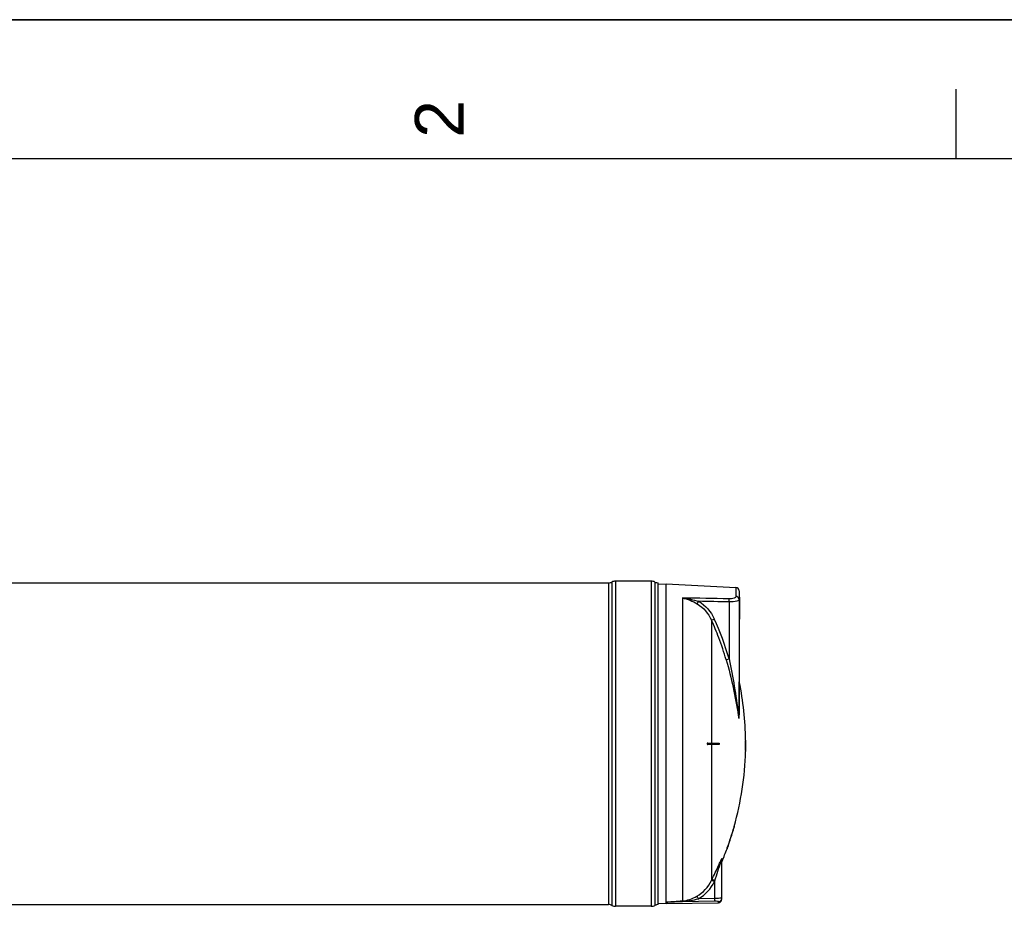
# Model space of a CAD drawing. Header units: millimetres. Extents: x 0 to 297, y 0 to 210.
# Tile 26 of 38: x 155 to 226, y 146 to 210. Entities that reach past the tile are written whole.
import ezdxf

# ---------------------------------------------------------------- set-up
doc = ezdxf.new("R2010")
doc.units = ezdxf.units.MM
doc.header["$LTSCALE"] = 16.335
doc.layers.get('0').update_dxf_attribs({"linetype": 'CONTINUOUS'})
doc.layers.add('08_SURFACES', color=7, linetype='CONTINUOUS')
doc.styles.add('TEXTSTYLE_2', font='arial.ttf')

# ---------------------------------------------------------------- blocks, each defined once
blk = doc.blocks.new('MARGEA4_BL0', base_point=(148.514, 105.014))
at = {"color": 7, "linetype": 'Continuous'}
for p, q in [((297.014, 210.014), (0.014, 210.014)), ((222.764, 205.014), (222.764, 200.014)), ((287.014, 200.014), (10.014, 200.014))]:
    blk.add_line(p, q, dxfattribs=at)
at = {"color": 2, "linetype": 'Continuous', "style": 'TEXTSTYLE_2', "oblique": 0.00002}
blk.add_text('2', height=3.5, rotation=90, dxfattribs=at).set_placement((187.389, 201.514))

msp = doc.modelspace()

# ---------------------------------------------------------------- linework, layer by layer
at = {"color": 7, "linetype": 'Continuous'}
for p, q in [((0, 210), (297, 210)), ((59.13, 169.512), (197.815, 169.512)), ((200.88, 169.637), (198.315, 169.637)), ((201.38, 146.372), (201.38, 169.512)), ((201.381, 169.412), (201.95, 169.442)), ((201.95, 169.442), (206.963, 169.179)), ((201.95, 146.551), (201.95, 169.442)), ((207.2, 168.929), (207.2, 160.007)), ((207.2, 168.492), (207.22, 168.492)), ((207.22, 168.492), (207.22, 166.892)), ((207.2, 166.892), (207.22, 166.892)), ((205.95, 146.757), (205.95, 149.584)), ((201.95, 146.551), (201.95, 146.549)), ((201.95, 146.549), (201.95, 146.442)), ((201.954, 146.442), (205.704, 146.507)), ((50.844, 146.372), (197.815, 146.372)), ((200.88, 146.247), (198.315, 146.247)), ((201.381, 146.472), (201.95, 146.442))]:
    msp.add_line(p, q, dxfattribs=at)
at = {"color": 9, "linetype": 'Continuous'}
for p, q in [((197.815, 169.512), (197.815, 146.372)), ((198.05, 169.571), (198.05, 146.313)), ((198.315, 169.637), (198.315, 146.247)), ((200.88, 169.637), (200.88, 146.247)), ((201.144, 169.571), (201.144, 146.313)), ((206.963, 169.179), (206.963, 168.548)), ((203.113, 168.425), (203.113, 146.639)), ((207.2, 168.442), (207.22, 168.442)), ((206.469, 168.14), (206.469, 164.039)), ((207.2, 166.942), (207.22, 166.942)), ((207.205, 159.984), (207.205, 162.387)), ((205.902, 149.583), (205.918, 149.614)), ((205.969, 149.678), (205.969, 149.494)), ((205.202, 148.099), (205.227, 148.151)), ((205.424, 148.03), (205.45, 148.083)), ((205.45, 146.817), (205.45, 148.083)), ((201.954, 146.549), (201.95, 146.549)), ((205.454, 146.613), (201.954, 146.549)), ((201.954, 146.442), (201.954, 146.549)), ((205.45, 146.817), (204.268, 146.795)), ((205.704, 146.507), (205.704, 146.583)), ((205.9, 146.826), (205.874, 146.825))]:
    msp.add_line(p, q, dxfattribs=at)
for points in [[(207.205, 159.984), (207.204, 159.986), (207.203, 159.989), (207.202, 159.992), (207.201, 159.994), (207.201, 159.997), (207.2, 159.999), (207.2, 160.002), (207.2, 160.005), (207.2, 160.007)], [(205.95, 149.584), (205.95, 149.594), (205.951, 149.605), (205.952, 149.616), (205.953, 149.626), (205.956, 149.637), (205.958, 149.647), (205.961, 149.658), (205.965, 149.668), (205.969, 149.678)], [(203.122, 146.605), (203.121, 146.611), (203.12, 146.616), (203.119, 146.621), (203.118, 146.625), (203.117, 146.629), (203.116, 146.632), (203.115, 146.635), (203.114, 146.637), (203.113, 146.639)]]:
    msp.add_lwpolyline(points, dxfattribs=at)
at = {"color": 7, "linetype": 'Continuous'}
for centre, radius, start, end in [((197.815, 170.012), 0.5, 270, 298.07249), ((198.315, 169.074), 0.562, 90, 118.07249), ((200.88, 169.074), 0.562, 61.92751, 90), ((201.38, 170.012), 0.5, 241.92751, 270), ((206.95, 168.929), 0.25, 0, 87), ((205.7, 146.757), 0.25, 271, 360), ((197.815, 145.872), 0.5, 61.92751, 90), ((198.315, 146.809), 0.562, 241.92751, 270), ((200.88, 146.809), 0.562, 270, 298.07249), ((201.38, 145.872), 0.5, 90, 118.07249)]:
    msp.add_arc(centre, radius, start, end, dxfattribs=at)
at = {"color": 9, "linetype": 'Continuous'}
for centre, radius, start, end in [((186.124, 158.149), 20.961, 20.70376, 24.471), ((186.088, 158.134), 21.219, 16.15947, 24.46631), ((186.126, 158.15), 20.959, 16.15468, 20.70241), ((205.693, 146.835), 0.257, 339.53387, 344.78185)]:
    msp.add_arc(centre, radius, start, end, dxfattribs=at)
for points in [[(206.461, 168.36), (205.345, 168.382), (204.229, 168.404), (203.113, 168.425)], [(203.113, 168.425), (203.49, 168.348), (203.853, 168.192), (204.185, 167.997)], [(203.113, 168.425), (203.509, 168.382), (203.902, 168.298), (204.284, 168.184)], [(207.191, 168.371), (207.165, 168.464), (207.059, 168.543), (206.963, 168.548)], [(204.185, 167.997), (204.63, 167.737), (204.992, 167.302), (205.202, 166.831)], [(204.284, 168.184), (204.77, 167.903), (205.169, 167.434), (205.402, 166.922)], [(206.469, 168.14), (205.741, 168.155), (205.012, 168.17), (204.284, 168.184)], [(206.469, 168.14), (206.47, 168.196), (206.48, 168.364), (206.461, 168.31)], [(206.469, 164.039), (206.757, 162.734), (206.962, 161.411), (207.131, 160.085)], [(205.45, 148.083), (205.597, 148.542), (205.73, 149.006), (205.889, 149.461)], [(204.151, 146.969), (204.6, 147.22), (204.979, 147.635), (205.202, 148.099)], [(204.268, 146.795), (204.761, 147.069), (205.178, 147.523), (205.424, 148.03)], [(203.113, 146.639), (203.475, 146.664), (203.834, 146.792), (204.151, 146.969)], [(203.122, 146.605), (203.509, 146.622), (203.896, 146.689), (204.268, 146.795)], [(205.704, 146.583), (205.798, 146.585), (205.901, 146.658), (205.934, 146.746)]]:
    msp.add_open_spline(points, degree=3, dxfattribs=at)
for points, knots in [([(206.963, 168.548), (206.963, 168.485), (206.756, 168.364), (206.584, 168.357), (206.461, 168.36)], [0, 0, 0, 0, 0.338359, 1, 1, 1, 1]), ([(204.185, 167.997), (204.189, 168.006), (204.214, 168.062), (204.245, 168.116), (204.273, 168.161)], [0, 0, 0, 0, 0.152964, 1, 1, 1, 1]), ([(207.143, 168.244), (207.11, 168.225), (206.893, 168.147), (206.659, 168.137), (206.469, 168.14)], [0, 0, 0, 0, 0.168164, 1, 1, 1, 1]), ([(207.2, 168.312), (207.2, 168.3), (207.185, 168.27), (207.159, 168.253), (207.143, 168.244)], [0, 0, 0, 0, 0.410293, 1, 1, 1, 1]), ([(207.2, 168.312), (207.2, 168.322), (207.198, 168.342), (207.194, 168.362), (207.191, 168.371)], [0, 0, 0, 0, 0.496673, 1, 1, 1, 1]), ([(205.202, 166.831), (205.211, 166.835), (205.278, 166.865), (205.344, 166.895), (205.402, 166.922)], [0, 0, 0, 0, 0.130533, 1, 1, 1, 1]), ([(206.257, 163.981), (206.267, 163.983), (206.338, 164.002), (206.408, 164.022), (206.469, 164.039)], [0, 0, 0, 0, 0.130961, 1, 1, 1, 1]), ([(206.257, 163.981), (206.449, 163.319), (206.795, 161.994), (207.013, 160.644), (207.131, 159.977)], [0, 0, 0, 0, 0.50429, 1, 1, 1, 1]), ([(207.131, 160.085), (207.143, 159.99), (207.173, 159.638), (207.2, 159.938), (207.2, 160.007)], [0, 0, 0, 0, 0.58146, 1, 1, 1, 1]), ([(207.131, 159.977), (207.144, 159.904), (207.201, 159.617), (207.205, 159.91), (207.205, 159.984)], [0, 0, 0, 0, 0.499503, 1, 1, 1, 1]), ([(205.227, 148.151), (205.393, 148.495), (205.604, 148.95), (205.815, 149.405), (205.867, 149.513)], [0, 0, 0, 0, 0.761171, 1, 1, 1, 1]), ([(205.867, 149.513), (205.873, 149.525), (205.885, 149.548), (205.896, 149.572), (205.902, 149.583)], [0, 0, 0, 0, 0.513403, 1, 1, 1, 1]), ([(205.889, 149.461), (205.892, 149.471), (205.899, 149.49), (205.906, 149.509), (205.909, 149.518)], [0, 0, 0, 0, 0.508616, 1, 1, 1, 1]), ([(205.909, 149.518), (205.918, 149.542), (205.904, 149.587), (205.95, 149.588), (205.95, 149.584)], [0, 0, 0, 0, 0.863071, 1, 1, 1, 1]), ([(205.918, 149.614), (205.929, 149.635), (205.923, 149.659), (205.969, 149.683), (205.969, 149.678)], [0, 0, 0, 0, 0.830693, 1, 1, 1, 1]), ([(205.424, 148.03), (205.377, 148.052), (205.31, 148.073), (205.224, 148.112), (205.202, 148.099)], [0, 0, 0, 0, 0.666101, 1, 1, 1, 1]), ([(205.45, 148.083), (205.403, 148.105), (205.335, 148.125), (205.25, 148.164), (205.227, 148.151)], [0, 0, 0, 0, 0.665943, 1, 1, 1, 1]), ([(201.95, 146.551), (202.041, 146.573), (202.235, 146.574), (202.621, 146.61), (202.916, 146.627), (203.113, 146.639)], [0, 0, 0, 0, 0.241509, 0.493636, 1, 1, 1, 1]), ([(201.954, 146.549), (201.956, 146.568), (202.034, 146.546), (202.111, 146.565), (202.246, 146.566), (202.388, 146.574), (202.585, 146.582), (202.829, 146.593), (203.025, 146.601), (203.122, 146.605)], [0, 0, 0, 0, 0.047769, 0.125643, 0.245738, 0.37256, 0.497689, 0.748801, 1, 1, 1, 1]), ([(204.268, 146.795), (204.256, 146.817), (204.218, 146.875), (204.189, 146.945), (204.151, 146.969)], [0, 0, 0, 0, 0.355532, 1, 1, 1, 1]), ([(205.874, 146.825), (205.848, 146.824), (205.706, 146.819), (205.565, 146.818), (205.45, 146.817)], [0, 0, 0, 0, 0.187344, 1, 1, 1, 1]), ([(205.454, 146.613), (205.454, 146.62), (205.452, 146.688), (205.451, 146.756), (205.45, 146.817)], [0, 0, 0, 0, 0.111817, 1, 1, 1, 1]), ([(205.704, 146.583), (205.704, 146.608), (205.572, 146.6), (205.514, 146.614), (205.454, 146.613)], [0, 0, 0, 0, 0.290237, 1, 1, 1, 1]), ([(205.95, 146.832), (205.95, 146.827), (205.923, 146.831), (205.913, 146.827), (205.9, 146.826)], [0, 0, 0, 0, 0.257506, 1, 1, 1, 1]), ([(205.941, 146.768), (205.942, 146.773), (205.945, 146.784), (205.947, 146.794), (205.947, 146.8)], [0, 0, 0, 0, 0.501317, 1, 1, 1, 1]), ([(205.947, 146.8), (205.948, 146.805), (205.949, 146.816), (205.95, 146.826), (205.95, 146.832)], [0, 0, 0, 0, 0.501666, 1, 1, 1, 1])]:
    msp.add_open_spline(points, degree=3, knots=knots, dxfattribs=at)
at = {"layer": '08_SURFACES', "color": 9, "linetype": 'Continuous'}
for p, q in [((205.202, 166.831), (205.202, 157.992)), ((205.202, 157.892), (205.202, 148.099)), ((205.211, 157.992), (205.211, 157.892)), ((207.659, 158.142), (207.669, 158.142)), ((207.654, 157.442), (207.664, 157.442)), ((206.834, 151.942), (206.824, 151.942)), ((206.349, 150.442), (206.338, 150.442))]:
    msp.add_line(p, q, dxfattribs=at)
at = {"layer": '08_SURFACES', "color": 7, "linetype": 'Continuous'}
for p, q in [((204.937, 157.992), (205.741, 157.992)), ((205.741, 157.892), (204.937, 157.892)), ((207.647, 157.992), (207.669, 157.992)), ((207.647, 157.892), (207.669, 157.892)), ((207.658, 158.192), (207.668, 158.192)), ((207.658, 158.192), (207.659, 158.142)), ((207.669, 158.142), (207.668, 158.192)), ((207.654, 157.442), (207.653, 157.392)), ((207.653, 157.392), (207.663, 157.392)), ((207.663, 157.392), (207.664, 157.442)), ((206.826, 151.948), (206.824, 151.942)), ((206.829, 151.961), (206.826, 151.948)), ((206.838, 151.992), (206.829, 151.961)), ((206.838, 151.992), (206.848, 151.992)), ((206.848, 151.991), (206.848, 151.992)), ((206.32, 150.392), (206.331, 150.392)), ((206.32, 150.392), (206.32, 150.392)), ((206.324, 150.402), (206.322, 150.395))]:
    msp.add_line(p, q, dxfattribs=at)
for points in [[(204.916, 157.984), (204.911, 157.98), (204.907, 157.975), (204.904, 157.97), (204.901, 157.964), (204.899, 157.958), (204.898, 157.952), (204.897, 157.946), (204.897, 157.939), (204.897, 157.933), (204.899, 157.927), (204.9, 157.921), (204.903, 157.915), (204.906, 157.91), (204.909, 157.906), (204.913, 157.902), (204.917, 157.898), (204.922, 157.896), (204.927, 157.893), (204.932, 157.892), (204.937, 157.892)], [(204.95, 157.892), (204.944, 157.892), (204.938, 157.894), (204.932, 157.897), (204.927, 157.901), (204.922, 157.906), (204.918, 157.911), (204.915, 157.917), (204.912, 157.924), (204.911, 157.931), (204.91, 157.939), (204.91, 157.946), (204.911, 157.953), (204.913, 157.96), (204.915, 157.967), (204.919, 157.973), (204.923, 157.978), (204.927, 157.983), (204.932, 157.987), (204.938, 157.989), (204.944, 157.991), (204.95, 157.992)], [(204.937, 157.992), (204.932, 157.991), (204.926, 157.99), (204.921, 157.987), (204.916, 157.984)], [(205.741, 157.992), (205.745, 157.991), (205.749, 157.989), (205.752, 157.985), (205.755, 157.98), (205.758, 157.973), (205.76, 157.966), (205.762, 157.958), (205.763, 157.95), (205.763, 157.942), (205.763, 157.933), (205.762, 157.925), (205.76, 157.917), (205.758, 157.91), (205.755, 157.904), (205.752, 157.899), (205.749, 157.895), (205.745, 157.893), (205.741, 157.892)], [(207.647, 157.992), (207.646, 157.991), (207.646, 157.99), (207.646, 157.987), (207.646, 157.983), (207.646, 157.979), (207.645, 157.973), (207.645, 157.967), (207.645, 157.96)], [(207.645, 157.96), (207.645, 157.953), (207.645, 157.945), (207.645, 157.938), (207.645, 157.93), (207.645, 157.923), (207.645, 157.916), (207.645, 157.91), (207.646, 157.905), (207.646, 157.9), (207.646, 157.897), (207.646, 157.894), (207.646, 157.892), (207.647, 157.892)], [(207.657, 157.892), (207.656, 157.892), (207.656, 157.895), (207.656, 157.898), (207.656, 157.903), (207.655, 157.909), (207.655, 157.917), (207.655, 157.924), (207.655, 157.933), (207.655, 157.942), (207.655, 157.951), (207.655, 157.959), (207.655, 157.967), (207.655, 157.974), (207.656, 157.98), (207.656, 157.985), (207.656, 157.989), (207.656, 157.991), (207.657, 157.992)], [(206.834, 151.942), (206.837, 151.951), (206.839, 151.959), (206.841, 151.967), (206.843, 151.974), (206.846, 151.985)], [(206.846, 151.985), (206.847, 151.989), (206.848, 151.991)], [(206.322, 150.395), (206.321, 150.393), (206.32, 150.392)], [(206.338, 150.442), (206.336, 150.435), (206.334, 150.429), (206.331, 150.422), (206.329, 150.417), (206.327, 150.411), (206.324, 150.402)], [(206.331, 150.392), (206.331, 150.392), (206.332, 150.395), (206.333, 150.398)], [(206.333, 150.398), (206.337, 150.409), (206.34, 150.416), (206.343, 150.424)], [(206.343, 150.424), (206.346, 150.433), (206.349, 150.442)]]:
    msp.add_lwpolyline(points, dxfattribs=at)
for radius, start, end in [(21.95, 0.65259, 11.68403), (21.95, 358.69474, 359.86949), (21.95, 0.13051, 0.52207), (21.96, 358.69534, 359.86954), (21.96, 0.13046, 0.52183), (21.96, 359.86954, 0.21743), (21.95, 344.27202, 358.56419), (21.95, 340.02034, 344.13634), (21.96, 340.02983, 344.14375), (21.95, 337.36465, 339.88146)]:
    msp.add_arc((185.71, 157.942), radius, start, end, dxfattribs=at)

# ---------------------------------------------------------------- block references
at = {"color": 2, "linetype": 'Continuous'}
msp.add_blockref('MARGEA4_BL0', (148.514, 105.014), dxfattribs=at)

doc.saveas('drawing.dxf')
